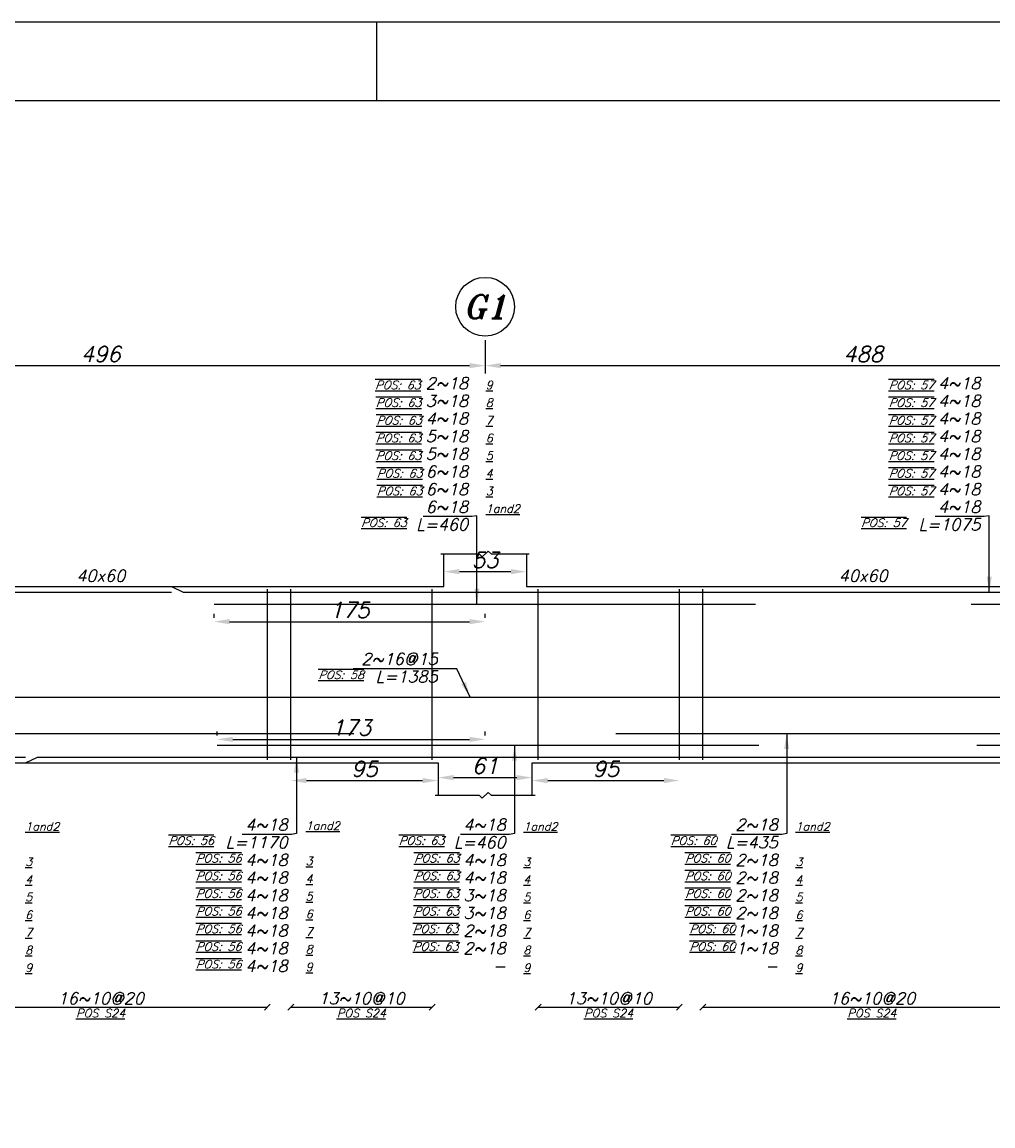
# Model space of a CAD drawing. Header units: inches. Extents: x 826 to 1034, y 702 to 834.
# Tile 72 of 93: x 959 to 971, y 819 to 833. Entities that reach past the tile are written whole.
import ezdxf
from ezdxf.enums import TextEntityAlignment as Align

# ---------------------------------------------------------------- set-up
doc = ezdxf.new("R2010")
doc.units = ezdxf.units.IN
doc.header["$MEASUREMENT"] = 0
for name, color, linetype in [('2', 2, 'Continuous'), ('5', 5, 'Continuous'), ('SAZE_DRAWINGS', 7, 'Continuous')]:
    doc.layers.add(name, color=color, linetype=linetype)
doc.styles.add('SAZE_STYLE', font='romansp.shx', dxfattribs={"oblique": 15})
doc.styles.add('SAZE_STYLE1', font='romant.shx', dxfattribs={"oblique": 15})
doc.dimstyles.new('SAZE_DIM_STYLE', dxfattribs={"dimtxt": 0.2, "dimasz": 0.2, "dimexe": 0.1, "dimexo": 0.05, "dimgap": 0.05, "dimtad": 0, "dimzin": 0, "dimdsep": 46, "dimtxsty": 'SAZE_STYLE', "dimcen": 0.09, "dimclrd": 2, "dimclre": 2, "dimclrt": 3, "dimadec": 0, "dimazin": 0, "dimtfac": 1, "dimtdec": 4, "dimtix": 1, "dimtmove": 1, "dimatfit": 3, "dimfxl": 1, "dimtolj": 1, "dimtzin": 0, "dimarcsym": 0})

# ---------------------------------------------------------------- blocks, each defined once
blk = doc.blocks.new('*D1807')
at = {"layer": 'Defpoints', "color": 0, "transparency": 16777216}
for p in [(964.359, 825.972), (965.423, 825.972), (965.423, 825.743)]:
    blk.add_point(p, dxfattribs=at)
at = {"layer": 'SAZE_DRAWINGS', "color": 2, "lineweight": -2, "transparency": 16777216}
blk.add_line((964.559, 825.743), (965.223, 825.743), dxfattribs=at)
at = {"layer": 'SAZE_DRAWINGS', "color": 2, "transparency": 16777216}
for points in [[(964.559, 825.777), (964.559, 825.71), (964.359, 825.743)], [(965.223, 825.777), (965.223, 825.71), (965.423, 825.743)]]:
    blk.add_solid(points, dxfattribs=at)
at = {"layer": 'SAZE_DRAWINGS', "color": 3, "transparency": 16777216, "insert": (964.891, 825.893), "char_height": 0.2, "attachment_point": 5, "style": 'SAZE_STYLE'}
blk.add_mtext('\\A1;53', dxfattribs=at)
blk = doc.blocks.new('*D1808')
at = {"layer": 'Defpoints', "color": 0, "transparency": 16777216}
for p in [(965.499, 823.083), (964.283, 822.854), (965.499, 822.854)]:
    blk.add_point(p, dxfattribs=at)
at = {"layer": 'SAZE_DRAWINGS', "color": 2, "lineweight": -2, "transparency": 16777216}
blk.add_line((964.483, 823.083), (965.299, 823.083), dxfattribs=at)
at = {"layer": 'SAZE_DRAWINGS', "color": 2, "transparency": 16777216}
for points in [[(964.483, 823.116), (964.483, 823.049), (964.283, 823.083)], [(965.299, 823.116), (965.299, 823.049), (965.499, 823.083)]]:
    blk.add_solid(points, dxfattribs=at)
at = {"layer": 'SAZE_DRAWINGS', "color": 3, "transparency": 16777216, "insert": (964.891, 823.233), "char_height": 0.2, "attachment_point": 5, "style": 'SAZE_STYLE'}
blk.add_mtext('\\A1;61', dxfattribs=at)
blk = doc.blocks.new('*D1812')
at = {"layer": 'Defpoints', "color": 0, "transparency": 16777216}
for p in [(954.962, 828.785), (964.891, 828.785), (964.891, 828.404)]:
    blk.add_point(p, dxfattribs=at)
at = {"layer": 'SAZE_DRAWINGS', "color": 2, "lineweight": -2, "transparency": 16777216}
for p, q in [((954.962, 828.735), (954.962, 828.304)), ((964.891, 828.735), (964.891, 828.304)), ((955.162, 828.404), (964.691, 828.404))]:
    blk.add_line(p, q, dxfattribs=at)
at = {"layer": 'SAZE_DRAWINGS', "color": 2, "transparency": 16777216}
for points in [[(955.162, 828.438), (955.162, 828.371), (954.962, 828.404)], [(964.691, 828.438), (964.691, 828.371), (964.891, 828.404)]]:
    blk.add_solid(points, dxfattribs=at)
at = {"layer": 'SAZE_DRAWINGS', "color": 3, "transparency": 16777216, "insert": (959.926, 828.554), "char_height": 0.2, "attachment_point": 5, "style": 'SAZE_STYLE'}
blk.add_mtext('\\A1;496', dxfattribs=at)
blk = doc.blocks.new('*D1813')
at = {"layer": 'Defpoints', "color": 0, "transparency": 16777216}
for p in [(964.891, 828.785), (974.658, 828.785), (974.658, 828.404)]:
    blk.add_point(p, dxfattribs=at)
at = {"layer": 'SAZE_DRAWINGS', "color": 2, "lineweight": -2, "transparency": 16777216}
for p, q in [((964.891, 828.735), (964.891, 828.304)), ((974.658, 828.735), (974.658, 828.304)), ((965.091, 828.404), (974.458, 828.404))]:
    blk.add_line(p, q, dxfattribs=at)
at = {"layer": 'SAZE_DRAWINGS', "color": 2, "transparency": 16777216}
for points in [[(965.091, 828.438), (965.091, 828.371), (964.891, 828.404)], [(974.458, 828.438), (974.458, 828.371), (974.658, 828.404)]]:
    blk.add_solid(points, dxfattribs=at)
at = {"layer": 'SAZE_DRAWINGS', "color": 3, "transparency": 16777216, "insert": (969.774, 828.554), "char_height": 0.2, "attachment_point": 5, "style": 'SAZE_STYLE'}
blk.add_mtext('\\A1;488', dxfattribs=at)
blk = doc.blocks.new('*D1816')
at = {"layer": 'Defpoints', "color": 0, "transparency": 16777216}
for p in [(961.39, 825.097), (964.891, 825.097), (964.891, 825.097)]:
    blk.add_point(p, dxfattribs=at)
at = {"layer": 'SAZE_DRAWINGS', "color": 2, "lineweight": -2, "transparency": 16777216}
for p, q in [((961.39, 825.147), (961.39, 825.197)), ((964.891, 825.147), (964.891, 825.197)), ((961.59, 825.097), (964.691, 825.097))]:
    blk.add_line(p, q, dxfattribs=at)
at = {"layer": 'SAZE_DRAWINGS', "color": 2, "transparency": 16777216}
for points in [[(961.59, 825.131), (961.59, 825.064), (961.39, 825.097)], [(964.691, 825.131), (964.691, 825.064), (964.891, 825.097)]]:
    blk.add_solid(points, dxfattribs=at)
at = {"layer": 'SAZE_DRAWINGS', "color": 3, "transparency": 16777216, "insert": (963.14, 825.247), "char_height": 0.2, "attachment_point": 5, "style": 'SAZE_STYLE'}
blk.add_mtext('\\A1;175', dxfattribs=at)
blk = doc.blocks.new('*D1817')
at = {"layer": 'Defpoints', "color": 0, "transparency": 16777216}
for p in [(961.432, 823.577), (964.891, 823.577), (964.891, 823.577)]:
    blk.add_point(p, dxfattribs=at)
at = {"layer": 'SAZE_DRAWINGS', "color": 2, "lineweight": -2, "transparency": 16777216}
for p, q in [((961.432, 823.627), (961.432, 823.677)), ((961.632, 823.577), (964.691, 823.577)), ((964.891, 823.627), (964.891, 823.677))]:
    blk.add_line(p, q, dxfattribs=at)
at = {"layer": 'SAZE_DRAWINGS', "color": 2, "transparency": 16777216}
for points in [[(961.632, 823.61), (961.632, 823.543), (961.432, 823.577)], [(964.691, 823.61), (964.691, 823.543), (964.891, 823.577)]]:
    blk.add_solid(points, dxfattribs=at)
at = {"layer": 'SAZE_DRAWINGS', "color": 3, "transparency": 16777216, "insert": (963.161, 823.727), "char_height": 0.2, "attachment_point": 5, "style": 'SAZE_STYLE'}
blk.add_mtext('\\A1;173', dxfattribs=at)
blk = doc.blocks.new('*D1821')
at = {"layer": 'Defpoints', "color": 0, "transparency": 16777216}
for p in [(962.382, 823.045), (964.283, 823.045), (964.283, 823.045)]:
    blk.add_point(p, dxfattribs=at)
at = {"layer": 'SAZE_DRAWINGS', "color": 2, "lineweight": -2, "transparency": 16777216}
blk.add_line((962.582, 823.045), (964.083, 823.045), dxfattribs=at)
at = {"layer": 'SAZE_DRAWINGS', "color": 2, "transparency": 16777216}
for points in [[(962.582, 823.078), (962.582, 823.011), (962.382, 823.045)], [(964.083, 823.078), (964.083, 823.011), (964.283, 823.045)]]:
    blk.add_solid(points, dxfattribs=at)
at = {"layer": 'SAZE_DRAWINGS', "color": 3, "transparency": 16777216, "insert": (963.332, 823.195), "char_height": 0.2, "attachment_point": 5, "style": 'SAZE_STYLE'}
blk.add_mtext('\\A1;95', dxfattribs=at)
blk = doc.blocks.new('*D1822')
at = {"layer": 'Defpoints', "color": 0, "transparency": 16777216}
for p in [(965.499, 823.045), (967.4, 823.045), (967.4, 823.045)]:
    blk.add_point(p, dxfattribs=at)
at = {"layer": 'SAZE_DRAWINGS', "color": 2, "lineweight": -2, "transparency": 16777216}
blk.add_line((965.699, 823.045), (967.2, 823.045), dxfattribs=at)
at = {"layer": 'SAZE_DRAWINGS', "color": 2, "transparency": 16777216}
for points in [[(965.699, 823.078), (965.699, 823.011), (965.499, 823.045)], [(967.2, 823.078), (967.2, 823.011), (967.4, 823.045)]]:
    blk.add_solid(points, dxfattribs=at)
at = {"layer": 'SAZE_DRAWINGS', "color": 3, "transparency": 16777216, "insert": (966.45, 823.195), "char_height": 0.2, "attachment_point": 5, "style": 'SAZE_STYLE'}
blk.add_mtext('\\A1;95', dxfattribs=at)

msp = doc.modelspace()

# ---------------------------------------------------------------- linework, layer by layer
at = {"layer": '2'}
msp.add_line((963.4922, 831.8235), (963.4922, 832.842), dxfattribs=at)
msp.add_lwpolyline([(1025.6176, 832.842), (940.9232, 832.842), (940.9232, 775.8088), (1025.6176, 775.8088)], close=True, dxfattribs=at)
at = {"layer": '5'}
msp.add_lwpolyline([(942.0129, 776.8273), (1024.5991, 776.8273), (1024.5991, 831.8235), (942.0129, 831.8235)], close=True, dxfattribs=at)
at = {"layer": 'SAZE_DRAWINGS', "color": 8}
for points in [[(964.3208, 825.9716), (964.815, 825.9716), (964.853, 825.9335), (964.929, 826.0096), (964.967, 825.9716), (965.4612, 825.9716)], [(964.2448, 822.8544), (964.815, 822.8544), (964.853, 822.8164), (964.929, 822.8925), (964.967, 822.8544), (965.5372, 822.8544)]]:
    msp.add_lwpolyline(points, dxfattribs=at)
at = {"layer": 'SAZE_DRAWINGS', "color": 3, "linetype": 'Continuous'}
for points in [[(955.494, 825.9716), (955.494, 825.5534), (964.3588, 825.5534), (964.3588, 825.9716)], [(965.4232, 825.9716), (965.4232, 825.5534), (974.2775, 825.5534), (974.2775, 825.9716)], [(955.5701, 822.8544), (955.5701, 823.2726), (964.2828, 823.2726), (964.2828, 822.8544)], [(965.4992, 822.8544), (965.4992, 823.2726), (974.2775, 823.2726), (974.2775, 822.8544)]]:
    msp.add_lwpolyline(points, dxfattribs=at)
at = {"layer": 'SAZE_DRAWINGS', "color": 6, "linetype": 'Continuous'}
for points in [[(943.7445, 825.2113), (943.7445, 825.4774), (960.8387, 825.4774)], [(959.0141, 825.5534), (960.8387, 825.5534), (960.9908, 825.4774), (974.9313, 825.4774), (974.9313, 825.2113)], [(961.3899, 825.3253), (968.3844, 825.3253)], [(971.168, 825.3253), (974.7792, 825.3253), (974.7792, 825.0592)], [(971.244, 823.5007), (974.7792, 823.5007), (974.7792, 823.7668)], [(943.7445, 823.6147), (943.7445, 823.3486), (958.9558, 823.3486)], [(956.6573, 823.6527), (963.1956, 823.6527)], [(957.5873, 823.2726), (958.9558, 823.2726), (959.1079, 823.3486), (974.9313, 823.3486), (974.9313, 823.6147)], [(966.5812, 823.6527), (973.1955, 823.6527)], [(961.4318, 823.5007), (968.4262, 823.5007)]]:
    msp.add_lwpolyline(points, dxfattribs=at)
at = {"layer": 'SAZE_DRAWINGS', "color": 4, "linetype": 'Continuous'}
for points in [[(962.078, 823.3106), (962.078, 825.5154)], [(962.3821, 823.3106), (962.3821, 825.5154)], [(964.2067, 823.3106), (964.2067, 825.5154)], [(965.5752, 823.3106), (965.5752, 825.5154)], [(967.3999, 823.3106), (967.3999, 825.5154)], [(967.704, 823.3106), (967.704, 825.5154)]]:
    msp.add_lwpolyline(points, dxfattribs=at)
at = {"layer": 'SAZE_DRAWINGS', "color": 5, "linetype": 'Continuous'}
msp.add_lwpolyline([(954.4601, 824.0455), (954.4601, 824.1216), (974.9313, 824.1216), (974.9313, 824.0455)], dxfattribs=at)
at = {"layer": 'SAZE_DRAWINGS', "color": 1}
for points in [[(962.04, 820.0795), (962.116, 820.1555)], [(962.3441, 820.0795), (962.4201, 820.1555)], [(964.1687, 820.0795), (964.2448, 820.1555)], [(965.5372, 820.0795), (965.6132, 820.1555)], [(967.3619, 820.0795), (967.4379, 820.1555)], [(967.666, 820.0795), (967.742, 820.1555)], [(957.7749, 820.1175), (962.078, 820.1175)], [(962.3821, 820.1175), (964.2067, 820.1175)], [(965.5752, 820.1175), (967.3999, 820.1175)], [(967.704, 820.1175), (972.0727, 820.1175)]]:
    msp.add_lwpolyline(points, dxfattribs=at)
at = {"layer": 'SAZE_DRAWINGS', "color": 2}
msp.add_ellipse((964.891, 829.1647), major_axis=(0.3801, 0), ratio=1, dxfattribs=at)

# ---------------------------------------------------------------- texts
at = {"layer": 'SAZE_DRAWINGS', "color": 3, "style": 'SAZE_STYLE1', "oblique": 15}
msp.add_text('G1', height=0.30411, dxfattribs=at).set_placement((964.891, 829.1647), align=Align.MIDDLE_CENTER)
at = {"layer": 'SAZE_DRAWINGS', "color": 2, "style": 'SAZE_STYLE1', "oblique": 15}
for p in [(959.9264, 825.6903), (969.7743, 825.6903)]:
    msp.add_text('40x60', height=0.15205, dxfattribs=at).set_placement(p, align=Align.MIDDLE_CENTER)
at = {"layer": 'SAZE_DRAWINGS', "color": 3, "style": 'SAZE_STYLE', "oblique": 15}
for s, p in [('16~10@20', (959.9264, 820.1555)), ('13~10@10', (963.2944, 820.1555)), ('13~10@10', (966.4876, 820.1555)), ('16~10@20', (969.8883, 820.1555))]:
    msp.add_text(s, height=0.15205, dxfattribs=at).set_placement(p, align=Align.CENTER)
at = {"layer": 'SAZE_DRAWINGS', "color": 2, "style": 'SAZE_STYLE', "oblique": 15}
for p in [(959.9266, 820.0947), (963.2946, 820.0947), (966.4877, 820.0947), (969.8885, 820.0947)]:
    msp.add_text('%%U%%OPOS S24', height=0.106438, dxfattribs=at).set_placement(p, align=Align.TOP_CENTER)
at = {"layer": 'SAZE_DRAWINGS', "color": 3, "style": 'SAZE_STYLE'}
for s, insert, char_height, attachment_point in [('2~18', (964.6705, 828.1003), 0.15205, 9), ('4~18', (971.288, 828.1003), 0.15205, 9), ('3~18', (964.6705, 827.8722), 0.15205, 9), ('4~18', (971.288, 827.8722), 0.15205, 9), ('4~18', (964.6705, 827.6442), 0.15205, 9), ('4~18', (971.288, 827.6442), 0.15205, 9), ('5~18', (964.6705, 827.4161), 0.15205, 9), ('4~18', (971.288, 827.4161), 0.15205, 9), ('5~18', (964.6705, 827.188), 0.15205, 9), ('4~18', (971.288, 827.188), 0.15205, 9), ('6~18', (964.6705, 826.9599), 0.15205, 9), ('4~18', (971.288, 826.9599), 0.15205, 9), ('6~18', (964.6705, 826.7318), 0.15205, 9), ('4~18', (971.288, 826.7318), 0.15205, 9), ('\\A1;6~18', (964.6705, 826.5037), 0.15205, 9), ('\\A1;4~18', (971.288, 826.5038), 0.15205, 9), ('2~16@15', (964.2775, 824.5397), 0.15205, 9), ('\\A1;4~18', (962.3402, 822.3983), 0.15205, 9), ('\\A1;4~18', (965.1572, 822.3983), 0.15205, 9), ('\\A1;2~18', (968.6719, 822.3983), 0.15205, 9), ('4~18', (962.3402, 822.0942), 0.15205, 3), ('4~18', (965.1572, 822.0942), 0.15205, 3), ('2~18', (968.6719, 822.0942), 0.15205, 3), ('4~18', (962.3402, 821.8661), 0.15205, 3), ('4~18', (965.1572, 821.8661), 0.15205, 3), ('2~18', (968.6719, 821.8661), 0.15205, 3), ('4~18', (962.3402, 821.638), 0.15205, 3), ('3~18', (965.1572, 821.638), 0.15205, 3), ('2~18', (968.6719, 821.638), 0.15205, 3), ('4~18', (962.3402, 821.4099), 0.15205, 3), ('3~18', (965.1572, 821.4099), 0.15205, 3), ('2~18', (968.6719, 821.4099), 0.15205, 3), ('4~18', (962.3402, 821.1819), 0.15205, 3), ('2~18', (965.1572, 821.1819), 0.15205, 3), ('1~18', (968.6719, 821.1819), 0.15205, 3), ('4~18', (962.3402, 820.9538), 0.15205, 3), ('2~18', (965.1572, 820.9538), 0.15205, 3), ('1~18', (968.6719, 820.9538), 0.15205, 3), ('4~18', (962.3402, 820.7257), 0.15205, 3), ('-', (965.1572, 820.7257), 0.1521, 3), ('-', (968.6719, 820.7257), 0.1521, 3)]:
    msp.add_mtext(s, dxfattribs=dict(at, insert=insert, char_height=char_height, attachment_point=attachment_point))
at = {"layer": 'SAZE_DRAWINGS', "color": 2, "style": 'SAZE_STYLE'}
for s, insert, char_height, attachment_point in [('{\\Q20;\\L\\OPOS: 63}', (964.0586, 828.1003), 0.106438, 9), ('{\\L9}', (964.8986, 828.1003), 0.10644, 7), ('{\\Q20;\\L\\OPOS: 57}', (970.6911, 828.1003), 0.106438, 9), ('{\\Q20;\\L\\OPOS: 63}', (964.0672, 827.8722), 0.106438, 9), ('{\\L8}', (964.8986, 827.8722), 0.10644, 7), ('{\\Q20;\\L\\OPOS: 57}', (970.6911, 827.8722), 0.106438, 9), ('{\\Q20;\\L\\OPOS: 63}', (964.0736, 827.6442), 0.106438, 9), ('{\\L7}', (964.8986, 827.6442), 0.10644, 7), ('{\\Q20;\\L\\OPOS: 57}', (970.6911, 827.6442), 0.106438, 9), ('{\\Q20;\\L\\OPOS: 63}', (964.0672, 827.4161), 0.106438, 9), ('{\\L6}', (964.8986, 827.4161), 0.10644, 7), ('{\\Q20;\\L\\OPOS: 57}', (970.6911, 827.4161), 0.106438, 9), ('{\\Q20;\\L\\OPOS: 63}', (964.0672, 827.188), 0.106438, 9), ('{\\L5}', (964.8986, 827.188), 0.10644, 7), ('{\\Q20;\\L\\OPOS: 57}', (970.6911, 827.188), 0.106438, 9), ('{\\Q20;\\L\\OPOS: 63}', (964.081, 826.9599), 0.106438, 9), ('{\\L4}', (964.8986, 826.9599), 0.10644, 7), ('{\\Q20;\\L\\OPOS: 57}', (970.6911, 826.9599), 0.106438, 9), ('{\\Q20;\\L\\OPOS: 63}', (964.081, 826.7318), 0.106438, 9), ('{\\L3}', (964.8986, 826.7318), 0.10644, 7), ('{\\Q20;\\L\\OPOS: 57}', (970.6911, 826.7318), 0.106438, 9), ('{\\L1and2}', (964.8986, 826.5037), 0.10644, 7), ('{\\Q20;\\L\\OPOS: 63}', (963.8776, 826.4277), 0.106438, 3), ('L=460', (964.6705, 826.4277), 0.15205, 3), ('{\\Q20;\\L\\OPOS: 57}', (970.3352, 826.4277), 0.106438, 3), ('L=1075', (971.288, 826.4277), 0.15205, 3), ('{\\Q20;\\L\\OPOS: 58}', (963.3247, 824.4637), 0.106438, 3), ('L=1385', (964.2775, 824.4637), 0.15205, 3), ('{\\L1and2}', (958.9507, 822.3983), 0.10644, 7), ('{\\L1and2}', (962.5732, 822.4082), 0.10644, 7), ('{\\L1and2}', (965.3853, 822.3983), 0.10644, 7), ('{\\L1and2}', (968.9, 822.3983), 0.10644, 7), ('{\\Q20;\\L\\OPOS: 56}', (961.388, 822.3223), 0.106438, 3), ('L=1170', (962.3402, 822.3223), 0.15205, 3), ('{\\Q20;\\L\\OPOS: 63}', (964.3643, 822.3223), 0.106438, 3), ('L=460', (965.1572, 822.3223), 0.15205, 3), ('{\\Q20;\\L\\OPOS: 60}', (967.8784, 822.3223), 0.106438, 3), ('L=435', (968.6719, 822.3223), 0.15205, 3), ('{\\L3}', (958.9507, 821.9421), 0.10644, 7), ('{\\Q20;\\L\\OPOS: 56}', (961.7432, 822.0942), 0.106438, 3), ('{\\L3}', (962.5732, 821.952), 0.10644, 7), ('{\\Q20;\\L\\OPOS: 63}', (964.5603, 822.0942), 0.106438, 3), ('{\\L3}', (965.3853, 821.9421), 0.10644, 7), ('{\\Q20;\\L\\OPOS: 60}', (968.06, 822.0942), 0.106438, 3), ('{\\L3}', (968.9, 821.9421), 0.10644, 7), ('{\\Q20;\\L\\OPOS: 56}', (961.7432, 821.8661), 0.106438, 3), ('{\\Q20;\\L\\OPOS: 63}', (964.5603, 821.8661), 0.106438, 3), ('{\\Q20;\\L\\OPOS: 60}', (968.06, 821.8661), 0.106438, 3), ('{\\L4}', (958.9507, 821.714), 0.10644, 7), ('{\\L4}', (962.5732, 821.7239), 0.10644, 7), ('{\\L4}', (965.3853, 821.714), 0.10644, 7), ('{\\L4}', (968.9, 821.714), 0.10644, 7), ('{\\L5}', (958.9507, 821.486), 0.10644, 7), ('{\\Q20;\\L\\OPOS: 56}', (961.7432, 821.638), 0.106438, 3), ('{\\L5}', (962.5732, 821.4958), 0.10644, 7), ('{\\Q20;\\L\\OPOS: 63}', (964.5539, 821.638), 0.106438, 3), ('{\\L5}', (965.3853, 821.486), 0.10644, 7), ('{\\Q20;\\L\\OPOS: 60}', (968.06, 821.638), 0.106438, 3), ('{\\L5}', (968.9, 821.486), 0.10644, 7), ('{\\Q20;\\L\\OPOS: 56}', (961.7432, 821.4099), 0.106438, 3), ('{\\Q20;\\L\\OPOS: 63}', (964.5539, 821.4099), 0.106438, 3), ('{\\Q20;\\L\\OPOS: 60}', (968.06, 821.4099), 0.106438, 3), ('{\\L6}', (958.9507, 821.2579), 0.10644, 7), ('{\\L6}', (962.5732, 821.2678), 0.10644, 7), ('{\\L6}', (965.3853, 821.2579), 0.10644, 7), ('{\\L6}', (968.9, 821.2579), 0.10644, 7), ('{\\L7}', (958.9507, 821.0298), 0.10644, 7), ('{\\Q20;\\L\\OPOS: 56}', (961.7432, 821.1819), 0.106438, 3), ('{\\L7}', (962.5732, 821.0397), 0.10644, 7), ('{\\Q20;\\L\\OPOS: 63}', (964.5453, 821.1819), 0.106438, 3), ('{\\L7}', (965.3853, 821.0298), 0.10644, 7), ('{\\Q20;\\L\\OPOS: 60}', (968.1202, 821.1819), 0.106438, 3), ('{\\L7}', (968.9, 821.0298), 0.10644, 7), ('{\\L8}', (958.9507, 820.8017), 0.10644, 7), ('{\\Q20;\\L\\OPOS: 56}', (961.7432, 820.9538), 0.106438, 3), ('{\\L8}', (962.5732, 820.8116), 0.10644, 7), ('{\\Q20;\\L\\OPOS: 63}', (964.5453, 820.9538), 0.106438, 3), ('{\\L8}', (965.3853, 820.8017), 0.10644, 7), ('{\\Q20;\\L\\OPOS: 60}', (968.1202, 820.9538), 0.106438, 3), ('{\\L8}', (968.9, 820.8017), 0.10644, 7), ('{\\Q20;\\L\\OPOS: 56}', (961.7432, 820.7257), 0.106438, 3), ('{\\L9}', (958.9507, 820.5736), 0.10644, 7), ('{\\L9}', (962.5732, 820.5835), 0.10644, 7), ('{\\L9}', (965.3853, 820.5736), 0.10644, 7), ('{\\L9}', (968.9, 820.5736), 0.10644, 7)]:
    msp.add_mtext(s, dxfattribs=dict(at, insert=insert, char_height=char_height, attachment_point=attachment_point))

# ---------------------------------------------------------------- dimensions: what is measured, and where the dimension line sits
at = {"layer": 'SAZE_DRAWINGS', "color": 2}
for base, p1, p2, override, picture, middle in [((964.891, 828.4044), (954.9619, 828.7846), (964.891, 828.7846), {"dimtxt": 0.2, "dimasz": 0.2, "dimgap": 0.05, "dimtad": 1, "dimdec": 1, "dimlfac": 50, "dimrnd": 1, "dimzin": 8, "dimclrd": 2, "dimclre": 2, "dimclrt": 3}, '*D1812', (959.9264, 828.5544)), ((974.6576, 828.4044), (964.891, 828.7846), (974.6576, 828.7846), {"dimtxt": 0.2, "dimasz": 0.2, "dimgap": 0.05, "dimtad": 1, "dimdec": 1, "dimlfac": 50, "dimrnd": 1, "dimzin": 8, "dimclrd": 2, "dimclre": 2, "dimclrt": 3}, '*D1813', (969.7743, 828.5544)), ((965.4232, 825.7435), (964.3588, 825.9716), (965.4232, 825.9716), {"dimtxt": 0.2, "dimasz": 0.2, "dimgap": 0.05, "dimtad": 1, "dimdec": 1, "dimlfac": 50, "dimrnd": 0.5, "dimzin": 8, "dimse1": 1, "dimse2": 1, "dimclrd": 2, "dimclre": 2, "dimclrt": 3}, '*D1807', (964.891, 825.8935)), ((964.891, 825.0972), (961.3899, 825.0972), (964.891, 825.0972), {"dimtxt": 0.2, "dimasz": 0.2, "dimgap": 0.05, "dimtad": 1, "dimdec": 1, "dimlfac": 50, "dimrnd": 1, "dimzin": 8, "dimclrd": 2, "dimclre": 2, "dimclrt": 3}, '*D1816', (963.1405, 825.2472)), ((964.891, 823.5767), (961.4318, 823.5767), (964.891, 823.5767), {"dimtxt": 0.2, "dimasz": 0.2, "dimgap": 0.05, "dimtad": 1, "dimdec": 1, "dimlfac": 50, "dimrnd": 1, "dimzin": 8, "dimclrd": 2, "dimclre": 2, "dimclrt": 3}, '*D1817', (963.1614, 823.7267)), ((964.2828, 823.0445), (962.3821, 823.0445), (964.2828, 823.0445), {"dimtxt": 0.2, "dimasz": 0.2, "dimgap": 0.05, "dimtad": 1, "dimdec": 1, "dimlfac": 50, "dimrnd": 1, "dimzin": 8, "dimse1": 1, "dimse2": 1, "dimclrd": 2, "dimclre": 2, "dimclrt": 3}, '*D1821', (963.3324, 823.1945)), ((965.4992, 823.0825), (964.2828, 822.8544), (965.4992, 822.8544), {"dimtxt": 0.2, "dimasz": 0.2, "dimgap": 0.05, "dimtad": 1, "dimdec": 1, "dimlfac": 50, "dimrnd": 0.5, "dimzin": 8, "dimse1": 1, "dimse2": 1, "dimclrd": 2, "dimclre": 2, "dimclrt": 3}, '*D1808', (964.891, 823.2325)), ((967.3999, 823.0445), (965.4992, 823.0445), (967.3999, 823.0445), {"dimtxt": 0.2, "dimasz": 0.2, "dimgap": 0.05, "dimtad": 1, "dimdec": 1, "dimlfac": 50, "dimrnd": 1, "dimzin": 8, "dimse1": 1, "dimse2": 1, "dimclrd": 2, "dimclre": 2, "dimclrt": 3}, '*D1822', (966.4495, 823.1945))]:
    dim = msp.add_linear_dim(base=base, p1=p1, p2=p2, dimstyle='SAZE_DIM_STYLE', override=override, dxfattribs=at)
    dim.commit()
    dim.dimension.update_dxf_attribs({"geometry": picture, "text_midpoint": middle})

# ---------------------------------------------------------------- leaders
at = {"layer": 'SAZE_DRAWINGS', "color": 2, "annotation_type": 0, "has_hookline": 1, "hookline_direction": 1}
for points, text_width in [([(964.7846, 825.3253), (964.7846, 826.4657), (964.7205, 826.4537)], 0.5794), ([(971.4021, 825.4774), (971.4021, 826.4657), (971.338, 826.4538)], 0.5861), ([(964.6957, 824.1216), (964.5275, 824.4897), (964.3275, 824.4897)], 1.0909), ([(968.7859, 823.6527), (968.7859, 822.3603), (968.7219, 822.3483)], 0.5997), ([(965.2713, 823.5007), (965.2713, 822.3603), (965.2072, 822.3483)], 0.5861), ([(962.4542, 823.3486), (962.4542, 822.3603), (962.3902, 822.3483)], 0.5861)]:
    msp.add_leader(points, dimstyle='SAZE_DIM_STYLE', override={"dimasz": 0.2, "dimgap": 0.05, "dimtad": 1, "dimclrd": 2}, dxfattribs=dict(at, text_width=text_width))

doc.saveas('drawing.dxf')
